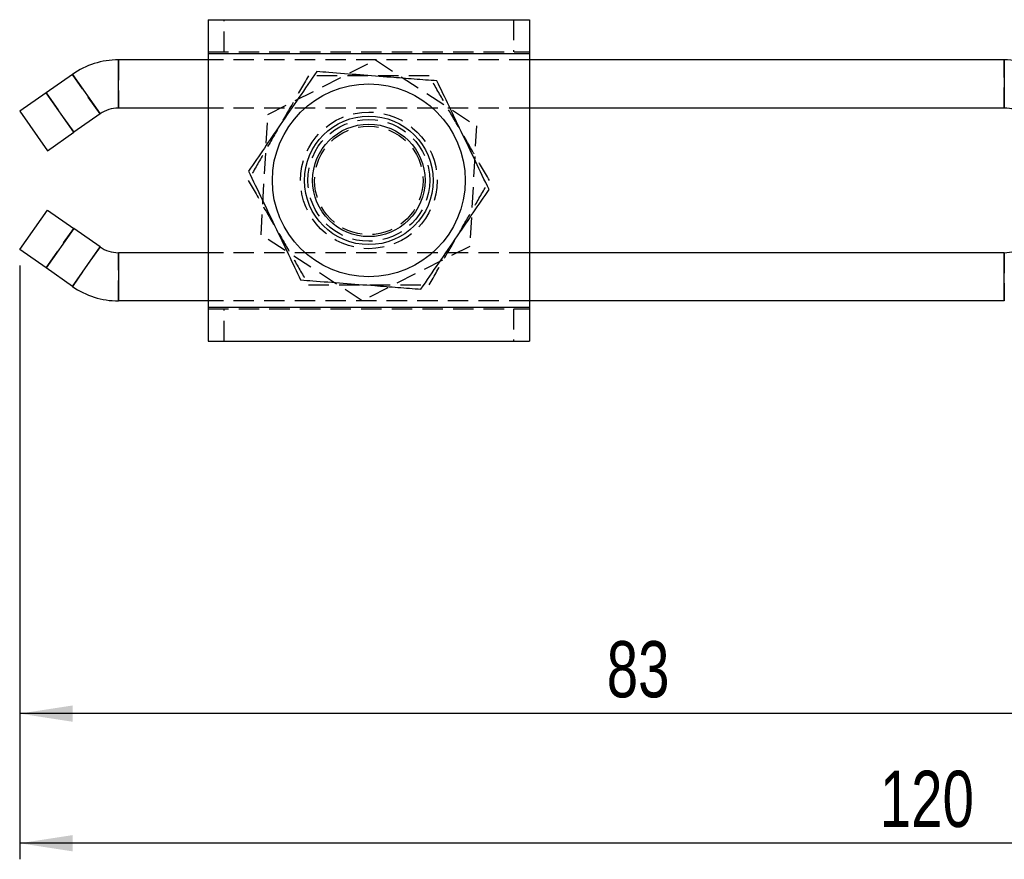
# Model space of a CAD drawing. Extents: x 53 to 379, y 16 to 291.
# Tile 1 of 17: x 85 to 146, y 16 to 68. Entities that reach past the tile are written whole.
import ezdxf

# ---------------------------------------------------------------- set-up
doc = ezdxf.new("R2010")
doc.units = 0
doc.linetypes.add('HIDDEN', pattern=[1.905, 1.27, -0.635])
doc.layers.get('0').update_dxf_attribs({"linetype": 'CONTINUOUS'})
doc.layers.add('FORMATO', color=179, linetype='CONTINUOUS')
doc.styles.add('SLDTEXTSTYLE0', font='TXT', dxfattribs={"width": 0.75})
doc.dimstyles.new('SLDDIMSTYLE0', dxfattribs={"dimtxt": 3.5, "dimasz": 3.302, "dimexe": 0, "dimexo": 0.0625, "dimgap": 0.875, "dimtad": 1, "dimdec": 0, "dimrnd": 1e-09, "dimzin": 12, "dimtxsty": 'SLDTEXTSTYLE0', "dimsah": 1, "dimcen": 0.09, "dimazin": 3, "dimtfac": 1, "dimtdec": 0, "dimtofl": 0, "dimtmove": 0, "dimatfit": 3, "dimtolj": 1, "dimtzin": 12})

# ---------------------------------------------------------------- blocks, each defined once
blk = doc.blocks.new('_D_4')
at = {"layer": 'FORMATO'}
for p, q in [((84.783, 53.152), (84.783, 16.204)), ((204.684, 38.204), (204.684, 16.204)), ((204.684, 17.204), (84.783, 17.204))]:
    blk.add_line(p, q, dxfattribs=at)
for points in [[(84.783, 17.204), (88.085, 16.696), (88.085, 17.712)], [(204.684, 17.204), (201.382, 17.712), (201.382, 16.696)]]:
    blk.add_solid(points, dxfattribs=at)
at = {"layer": 'FORMATO', "insert": (138.295, 21.716), "char_height": 3.5, "attachment_point": 1, "style": 'SLDTEXTSTYLE0'}
blk.add_mtext('120', dxfattribs=at)
blk = doc.blocks.new('_D_6')
at = {"layer": 'FORMATO'}
for p, q in [((84.783, 53.152), (84.783, 24.271)), ((167.684, 38.204), (167.684, 24.271)), ((167.684, 25.271), (84.783, 25.271))]:
    blk.add_line(p, q, dxfattribs=at)
for points in [[(84.783, 25.271), (88.085, 24.763), (88.085, 25.779)], [(167.684, 25.271), (164.382, 25.779), (164.382, 24.763)]]:
    blk.add_solid(points, dxfattribs=at)
at = {"layer": 'FORMATO', "insert": (121.306, 29.782), "char_height": 3.5, "attachment_point": 1, "style": 'SLDTEXTSTYLE0'}
blk.add_mtext('83', dxfattribs=at)

msp = doc.modelspace()

# ---------------------------------------------------------------- linework, layer by layer
at = {"color": 7, "linetype": 'CONTINUOUS'}
for p, q in [((96.503764, 68.454008), (96.503764, 66.354008)), ((96.503764, 68.454008), (116.503764, 68.454008)), ((116.503764, 68.454008), (116.503764, 66.354008)), ((96.503764, 66.354008), (116.503764, 66.354008)), ((96.503764, 66.354008), (96.503764, 50.554008)), ((116.503764, 66.354008), (116.503764, 50.554008)), ((90.927035, 62.954008), (90.927035, 65.954008)), ((96.503764, 65.954008), (90.927035, 65.954008)), ((146.042392, 65.954008), (116.503764, 65.954008)), ((146.042392, 65.954008), (146.042392, 62.954008)), ((88.059153, 65.049768), (86.421339, 63.902958)), ((88.059153, 65.049768), (89.779882, 62.592312)), ((86.421339, 63.902958), (84.783034, 62.755805)), ((88.142068, 61.445502), (86.421339, 63.902958)), ((84.783034, 62.755805), (86.503764, 60.298349)), ((89.779882, 62.592312), (88.142068, 61.445502)), ((96.503764, 62.954008), (90.927035, 62.954008)), ((146.042392, 62.954008), (116.503764, 62.954008)), ((86.503764, 60.298349), (88.142068, 61.445502)), ((84.783034, 54.152211), (86.503764, 56.609667)), ((86.503764, 56.609667), (88.142068, 55.462514)), ((88.142068, 55.462514), (86.421339, 53.005058)), ((89.779882, 54.315704), (88.142068, 55.462514)), ((86.421339, 53.005058), (84.783034, 54.152211)), ((88.059153, 51.858248), (89.779882, 54.315704)), ((90.927035, 53.954008), (90.927035, 50.954008)), ((96.503764, 53.954008), (90.927035, 53.954008)), ((146.042392, 53.954008), (116.503764, 53.954008)), ((146.042392, 50.954008), (146.042392, 53.954008)), ((88.059153, 51.858248), (86.421339, 53.005058)), ((96.503764, 50.954008), (90.927035, 50.954008)), ((146.042392, 50.954008), (116.503764, 50.954008)), ((96.503764, 50.554008), (116.503764, 50.554008)), ((96.503764, 50.554008), (96.503764, 48.454008)), ((116.503764, 50.554008), (116.503764, 48.454008)), ((96.503764, 48.454008), (116.503764, 48.454008))]:
    msp.add_line(p, q, dxfattribs=at)
at = {"color": 7, "linetype": 'HIDDEN'}
for p, q in [((97.503764, 66.454008), (97.503764, 68.454008)), ((115.503764, 68.454008), (115.503764, 66.454008)), ((96.503764, 66.454008), (116.503764, 66.454008)), ((96.503764, 66.354008), (116.503764, 66.354008)), ((90.927035, 65.954008), (90.927035, 62.954008)), ((116.503764, 65.954008), (96.503764, 65.954008)), ((100.220346, 62.559127), (106.917192, 65.948167)), ((106.917192, 65.948167), (113.200609, 61.843048)), ((146.042392, 62.954008), (146.042392, 65.954008)), ((89.779882, 62.592312), (88.059153, 65.049768)), ((86.421339, 63.902958), (88.142068, 61.445502)), ((116.503764, 62.954008), (96.503764, 62.954008)), ((99.806918, 55.064968), (100.220346, 62.559127)), ((113.200609, 61.843048), (112.787181, 54.34889)), ((86.421339, 53.005058), (88.142068, 55.462514)), ((106.090336, 50.95985), (99.806918, 55.064968)), ((89.779882, 54.315704), (88.059153, 51.858248)), ((90.927035, 50.954008), (90.927035, 53.954008)), ((116.503764, 53.954008), (96.503764, 53.954008)), ((112.787181, 54.34889), (106.090336, 50.95985)), ((146.042392, 53.954008), (146.042392, 50.954008)), ((116.503764, 50.954008), (96.503764, 50.954008)), ((96.503764, 50.554008), (116.503764, 50.554008)), ((96.503764, 50.454008), (116.503764, 50.454008)), ((97.503764, 48.454008), (97.503764, 50.454008)), ((115.503764, 50.454008), (115.503764, 48.454008))]:
    msp.add_line(p, q, dxfattribs=at)
at = {"color": 7, "linetype": 'CONTINUOUS'}
for radius in [6, 4, 3.5]:
    msp.add_circle((106.503764, 58.454008), radius, dxfattribs=at)
at = {"color": 7, "linetype": 'HIDDEN'}
for radius in [4.25, 3.790569, 3.375]:
    msp.add_circle((106.503764, 58.454008), radius, dxfattribs=at)
at = {"color": 7, "linetype": 'CONTINUOUS'}
for centre, radius, start, end in [((90.927035, 60.954008), 5, 90, 125), ((146.042392, 60.954008), 5, 53.40337109, 90), ((90.927035, 60.954008), 2, 90, 125), ((146.042392, 60.954008), 2, 53.40337109, 90), ((90.927035, 55.954008), 2, 235, 270), ((146.042392, 55.954008), 2, 270, 306.59662891), ((90.927035, 55.954008), 5, 235, 270)]:
    msp.add_arc(centre, radius, start, end, dxfattribs=at)
at = {"color": 7, "linetype": 'HIDDEN'}
for points, knots in [([(102.750987, 64.954008), (102.425276, 64.38986), (101.76679, 63.249329), (100.791151, 61.559473), (99.858497, 59.944069), (99.286719, 58.95372), (98.99821, 58.454008)], [0, 0, 0, 0, 0.264602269, 0.534942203, 0.765340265, 1, 1, 1, 1]), ([(110.25654, 64.954008), (109.785044, 64.954008), (108.837494, 64.954008), (107.228667, 64.954008), (105.431812, 64.954008), (103.88979, 64.954008), (103.003737, 64.954008), (102.750987, 64.954008)], [0, 0, 0, 0, 0.1920504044, 0.3859563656, 0.6379333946, 0.8967193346, 1, 1, 1, 1]), ([(114.009317, 58.454008), (113.683606, 59.018157), (113.02512, 60.158687), (112.049481, 61.848544), (111.116828, 63.463947), (110.545049, 64.454296), (110.25654, 64.954008)], [0, 0, 0, 0, 0.264602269, 0.534942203, 0.765340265, 1, 1, 1, 1]), ([(98.99821, 58.454008), (99.323922, 57.88986), (99.982407, 56.749329), (100.958046, 55.059473), (101.8907, 53.444069), (102.462478, 52.45372), (102.750987, 51.954008)], [0, 0, 0, 0, 0.264602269, 0.534942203, 0.765340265, 1, 1, 1, 1]), ([(110.25654, 51.954008), (110.582252, 52.518157), (111.240737, 53.658687), (112.216376, 55.348544), (113.14903, 56.963947), (113.720808, 57.954296), (114.009317, 58.454008)], [0, 0, 0, 0, 0.264602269, 0.534942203, 0.765340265, 1, 1, 1, 1]), ([(102.750987, 51.954008), (103.00374, 51.954008), (103.874057, 51.954008), (105.415165, 51.954008), (107.207299, 51.954008), (108.832381, 51.954008), (109.780012, 51.954008), (110.25654, 51.954008)], [0, 0, 0, 0, 0.103281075, 0.355632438, 0.61404116, 0.805915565, 1, 1, 1, 1])]:
    msp.add_open_spline(points, degree=3, knots=knots, dxfattribs=at)
at = {"color": 7, "linetype": 'CONTINUOUS'}
for points, knots in [([(103.261934, 65.223341), (102.893805, 64.68591), (102.149565, 63.599393), (101.046869, 61.989564), (99.992756, 60.450662), (99.346516, 59.507214), (99.020434, 59.031168)], [0, 0, 0, 0, 0.2646022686, 0.5349422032, 0.7653402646, 1, 1, 1, 1]), ([(110.745263, 64.646182), (110.275162, 64.682439), (109.330419, 64.755303), (107.726355, 64.879018), (105.934821, 65.017192), (104.397365, 65.13577), (103.513935, 65.203906), (103.261934, 65.223341)], [0, 0, 0, 0, 0.1920504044, 0.3859563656, 0.6379333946, 0.8967193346, 1, 1, 1, 1]), ([(113.987093, 57.876849), (113.705728, 58.464373), (113.136897, 59.652162), (112.294092, 61.41204), (111.488421, 63.094379), (110.994491, 64.125764), (110.745263, 64.646182)], [0, 0, 0, 0, 0.2646022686, 0.5349422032, 0.7653402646, 1, 1, 1, 1]), ([(99.020434, 59.031168), (99.301799, 58.443643), (99.870631, 57.255854), (100.713435, 55.495977), (101.519107, 53.813637), (102.013036, 52.782253), (102.262264, 52.261835)], [0, 0, 0, 0, 0.264602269, 0.534942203, 0.765340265, 1, 1, 1, 1]), ([(109.745594, 51.684675), (110.113722, 52.222107), (110.857962, 53.308624), (111.960658, 54.918452), (113.014771, 56.457354), (113.661012, 57.400802), (113.987093, 57.876849)], [0, 0, 0, 0, 0.264602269, 0.534942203, 0.765340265, 1, 1, 1, 1]), ([(102.262264, 52.261835), (102.514269, 52.242398), (103.382009, 52.175473), (104.918553, 52.056966), (106.705381, 51.919155), (108.325652, 51.79419), (109.270476, 51.721319), (109.745594, 51.684675)], [0, 0, 0, 0, 0.103281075, 0.355632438, 0.61404116, 0.805915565, 1, 1, 1, 1])]:
    msp.add_open_spline(points, degree=3, knots=knots, dxfattribs=at)

# ---------------------------------------------------------------- dimensions: what is measured, and where the dimension line sits
at = {"layer": 'FORMATO'}
dim = msp.add_linear_dim(base=(84.783034, 17.204008), p1=(204.683764, 39.204008), p2=(84.783034, 54.152211), dimstyle='SLDDIMSTYLE0', dxfattribs=at)
dim.commit()
dim.dimension.update_dxf_attribs({"geometry": '_D_4', "text_midpoint": (142.173888, 17.204008), "dimtype": 160})
dim = msp.add_linear_dim(base=(84.783034, 25.270708), p1=(167.683764, 39.204008), p2=(84.783034, 54.152211), angle=0, dimstyle='SLDDIMSTYLE0', dxfattribs=at)
dim.commit()
dim.dimension.update_dxf_attribs({"geometry": '_D_6', "text_midpoint": (123.891653, 25.270708), "dimtype": 160})

doc.saveas('drawing.dxf')
